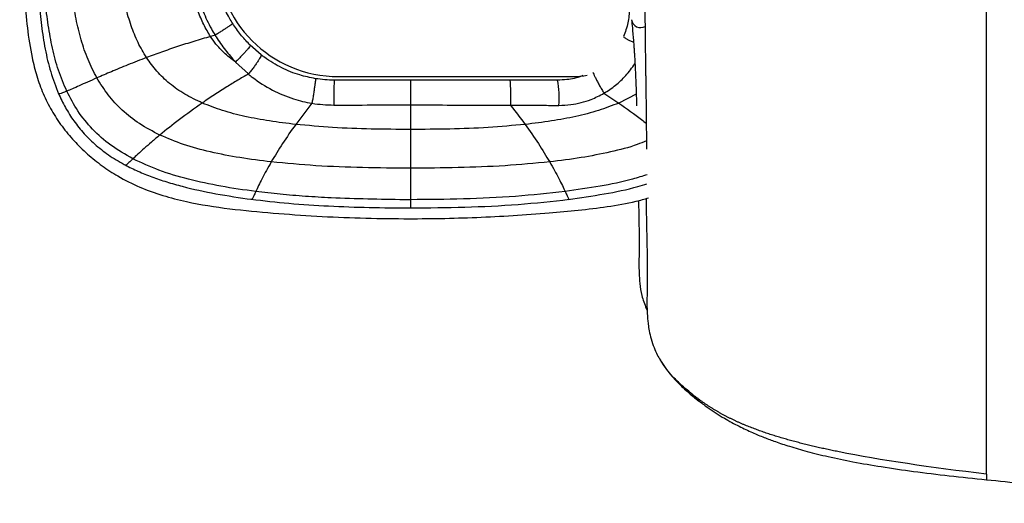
# Paper-space layout '_Bottom' of a CAD drawing. Header units: millimetres. Extents: x -908 to 908, y -619 to 155.
# Tile 1 of 14: x -908 to -634, y -619 to -484. Entities that reach past the tile are written whole.
import ezdxf

# ---------------------------------------------------------------- set-up
doc = ezdxf.new("R2010")
doc.units = ezdxf.units.MM

psp = doc.layouts.new('_Bottom')

# ---------------------------------------------------------------- linework, layer by layer
at = {"color": 7, "linetype": 'Continuous', "lineweight": 25}
for p, q in [((-853.85, -488.49), (-855.13, -488.85)), ((-841.05, -493.94), (-844.08, -491.27)), ((-848.15, -495.95), (-844.6, -499.27)), ((-844.6, -499.27), (-844.6, -499.28)), ((-819.5, -500), (-753.5, -500)), ((-745.58, -504.63), (-741.48, -507.36)), ((-736.6, -504.87), (-741.48, -507.36)), ((-826.89, -507.44), (-831.42, -513.31)), ((-799.46, -507.9), (-799.46, -514.72)), ((-799.46, -514.72), (-799.46, -520.74)), ((-799.46, -520.74), (-799.46, -525.5)), ((-733.81, -564.54), (-733.58, -564.97)), ((-729.55, -579.31), (-729.81, -578.91)), ((-718.87, -590.53), (-719.1, -590.34)), ((-639.1, -612.16), (-639.11, -612.21))]:
    psp.add_line(p, q, dxfattribs=at)
at = {"color": 7, "linetype": 'Continuous', "lineweight": 25, "flags": 128}
for points in [[(-753.5, -500), (-751.15, -499.82), (-750.27, -499.65)], [(-733.81, -564.54), (-733.69, -564.76), (-733.58, -564.94)]]:
    psp.add_lwpolyline(points, dxfattribs=at)
at = {"color": 7, "linetype": 'Continuous', "lineweight": 25}
for centre, radius, start, end in [((-819.5, -466), 34, 180, 270), ((-735.39, -483.88), 2.5, 186.7004, 300.3824), ((-754.62, -505.73), 66.22, 175.9081, 181.908), ((-780.44, -505.76), 22.43, 354.2357, 12.2551)]:
    psp.add_arc(centre, radius, start, end, dxfattribs=at)
for points, knots in [([(-733.98, -436.15), (-734, -437.3), (-734.06, -440.33), (-734.13, -445.32), (-734.2, -450.86), (-734.24, -456.04), (-734.25, -460.58), (-734.25, -464.58), (-734.25, -468.06), (-734.24, -471.03), (-734.23, -473.48), (-734.22, -475.41), (-734.2, -477.72), (-734.19, -480.36), (-734.17, -483.37), (-734.15, -486.17), (-734.12, -488.95), (-734.09, -491.78), (-734.05, -494.62), (-734.02, -496.89), (-733.99, -498.64), (-733.97, -499.87), (-733.96, -501.09), (-733.94, -502.29), (-733.92, -503.74), (-733.89, -505.55), (-733.84, -509.09), (-733.79, -513.94), (-733.77, -518.05), (-733.78, -520.12), (-733.78, -520.24)], [0, 0, 0, 0, 0.020288, 0.05305, 0.094259, 0.133998, 0.172745, 0.210036, 0.24463, 0.275449, 0.301703, 0.322835, 0.338625, 0.37712, 0.411214, 0.445338, 0.482011, 0.521252, 0.563065, 0.606585, 0.625945, 0.645424, 0.665016, 0.684714, 0.704511, 0.736453, 0.776361, 0.88596, 0.993544, 1, 1, 1, 1]), ([(-908.27, -450.75), (-908.23, -453.98), (-908.16, -460.22), (-907.65, -469.32), (-906.99, -477.98), (-906.21, -486.43), (-905.13, -493.72), (-903.59, -499.84), (-901.81, -504.79), (-899.46, -509.5), (-896.55, -513.89), (-893.2, -517.94), (-889.45, -521.61), (-885.37, -524.89), (-880.54, -528.04), (-874.9, -530.86), (-868.47, -533.18), (-860.11, -535.33), (-849.81, -536.88), (-837.68, -538.02), (-825.56, -538.89), (-813.42, -539.4), (-798.57, -539.64), (-781.01, -539.34), (-764.84, -538.32), (-752.73, -537.23), (-744.66, -536.22), (-738.08, -535.18), (-734.3, -534.09), (-733.14, -533.75)], [0, 0, 0, 0, 0.041123, 0.079347, 0.115842, 0.151552, 0.187196, 0.209453, 0.23171, 0.253971, 0.276221, 0.29847, 0.320692, 0.342827, 0.364867, 0.393946, 0.422811, 0.451633, 0.503488, 0.555056, 0.606512, 0.658013, 0.709541, 0.795403, 0.881183, 0.915512, 0.950007, 0.984604, 1, 1, 1, 1]), ([(-855.13, -488.85), (-855.79, -487.74), (-857.16, -485.46), (-858.71, -481.61), (-860.02, -477.32), (-860.62, -474.27), (-860.94, -472.67)], [0, 0, 0, 0, 0.223066, 0.460355, 0.71765, 1, 1, 1, 1]), ([(-859.75, -472.54), (-859.75, -472.54), (-859.68, -473.04), (-859.36, -474.88), (-858.59, -478.03), (-857.11, -482.29), (-855.46, -485.77), (-854.22, -487.9), (-853.85, -488.49), (-853.85, -488.49)], [0, 0, 0, 0, 0.000004, 0.088843, 0.327921, 0.567013, 0.878418, 0.999996, 1, 1, 1, 1]), ([(-848.94, -485.22), (-849.25, -484.72), (-850.34, -482.94), (-851.77, -479.98), (-853.05, -476.33), (-853.73, -473.62), (-853.99, -472.02), (-854.07, -471.59)], [0, 0, 0, 0, 0.119667, 0.428993, 0.669521, 0.910054, 1, 1, 1, 1]), ([(-872.96, -494.72), (-873.79, -493.33), (-875.47, -490.51), (-877.32, -485.8), (-878.82, -480.72), (-879.51, -477.16), (-879.86, -475.33)], [0, 0, 0, 0, 0.233875, 0.475659, 0.729876, 1, 1, 1, 1]), ([(-902.93, -479.12), (-902.72, -481.35), (-902.28, -485.78), (-901.25, -492.33), (-899.79, -498.72), (-898.22, -502.77), (-897.44, -504.79)], [0, 0, 0, 0, 0.255424, 0.506464, 0.753966, 1, 1, 1, 1]), ([(-895.15, -504.07), (-895.97, -502.14), (-897.63, -498.25), (-899.22, -492.05), (-900.39, -485.66), (-900.9, -481.31), (-901.15, -479.11)], [0, 0, 0, 0, 0.244071, 0.490829, 0.742464, 1, 1, 1, 1]), ([(-886.78, -500.37), (-887.65, -498.68), (-889.4, -495.27), (-891.24, -489.7), (-892.66, -483.85), (-893.31, -479.82), (-893.63, -477.76)], [0, 0, 0, 0, 0.2397422, 0.4845372, 0.7373383, 1, 1, 1, 1]), ([(-738.52, -481), (-738.52, -481.05), (-738.52, -482.4), (-738.77, -485.11), (-739.67, -487.6), (-740.13, -488.87)], [0, 0, 0, 0, 0.018997, 0.500585, 1, 1, 1, 1]), ([(-639.09, -610.62), (-639.09, -610.56), (-639.09, -610.49), (-639.09, -610.35), (-639.09, -610.14), (-639.09, -609.6), (-639.09, -609.06), (-639.09, -607.93), (-639.09, -607.06), (-639.09, -605.65), (-639.09, -604.91), (-639.09, -604.01), (-639.09, -603.59), (-639.09, -603.41), (-639.09, -603.37), (-639.09, -603.36), (-639.09, -603.36), (-639.09, -603.35), (-639.09, -603.35), (-639.09, -603.34), (-639.09, -603.3), (-639.09, -603.13), (-639.09, -600.81), (-639.09, -598.3), (-639.08, -595.33), (-639.08, -594.73), (-639.08, -593.54), (-639.08, -592.94), (-639.08, -591.17), (-639.08, -589.99), (-639.08, -587.61), (-639.08, -586.41), (-639.09, -584.56), (-639.09, -583.94), (-639.09, -582.67), (-639.09, -582.03), (-639.08, -578.75), (-639.08, -575.93), (-639.08, -571.89), (-639.08, -571.05), (-639.08, -569.32), (-639.08, -568.43), (-639.08, -565.66), (-639.08, -563.7), (-639.08, -559.57), (-639.08, -557.4), (-639.08, -554.02), (-639.08, -552.86), (-639.08, -551.69), (-639.08, -551.68), (-639.08, -551.67), (-639.08, -551.67), (-639.08, -551.65), (-639.08, -551.62), (-639.08, -551.56), (-639.08, -551.43), (-639.08, -551.17), (-639.08, -550.66), (-639.08, -547.84), (-639.08, -545.05), (-639.08, -539.81), (-639.08, -537.05), (-639.08, -532.63), (-639.08, -531.11), (-639.08, -527.97), (-639.08, -526.34), (-639.08, -517.97), (-639.08, -510.54), (-639.08, -501.27), (-639.08, -499.42), (-639.08, -495.74), (-639.08, -493.92), (-639.08, -488.46), (-639.08, -484.81), (-639.08, -480.97)], [0, 0, 0, 0, 0.007812, 0.007812, 0.015625, 0.03125, 0.0625, 0.0625, 0.125, 0.125, 0.15625, 0.171875, 0.179687, 0.181641, 0.182129, 0.182251, 0.182312, 0.182312, 0.182373, 0.182373, 0.182617, 0.183594, 0.1875, 0.25, 0.25, 0.265625, 0.265625, 0.28125, 0.28125, 0.3125, 0.3125, 0.34375, 0.34375, 0.359375, 0.359375, 0.375, 0.375, 0.4375, 0.4375, 0.453125, 0.453125, 0.46875, 0.46875, 0.5, 0.5, 0.53125, 0.53125, 0.546875, 0.546936, 0.546936, 0.546997, 0.546997, 0.547119, 0.547363, 0.547852, 0.548828, 0.550781, 0.554688, 0.5625, 0.625, 0.625, 0.6875, 0.6875, 0.71875, 0.71875, 0.75, 0.75, 0.875, 0.875, 0.90625, 0.90625, 0.9375, 0.9375, 1, 1, 1, 1]), ([(-848.94, -485.22), (-848.96, -485.24), (-848.98, -485.28), (-849.28, -485.5), (-849.75, -485.83), (-850.38, -486.26), (-851.15, -486.76), (-852.01, -487.32), (-852.93, -487.91), (-853.55, -488.3), (-853.85, -488.49)], [0, 0, 0, 0, 0.125, 0.25, 0.375, 0.5, 0.625, 0.75, 0.875, 1, 1, 1, 1]), ([(-844.08, -491.27), (-844.9, -490.4), (-846.58, -488.63), (-848.11, -486.52), (-848.86, -485.34), (-848.94, -485.22)], [0, 0, 0, 0, 0.4608668, 0.9444516, 1, 1, 1, 1]), ([(-737.88, -484.17), (-737.81, -484.92), (-737.69, -486.35), (-737.52, -488.35), (-737.37, -490.08), (-737.26, -491.54), (-737.17, -492.77), (-737.07, -494.32), (-736.95, -496.31), (-736.81, -498.94), (-736.7, -501.71), (-736.6, -504.67), (-736.55, -506.8), (-736.53, -507.97), (-736.53, -508.12)], [0, 0, 0, 0, 0.0944061, 0.1776258, 0.2496793, 0.3105843, 0.360362, 0.4029919, 0.505341, 0.6104032, 0.7326898, 0.8534104, 0.981206, 1, 1, 1, 1]), ([(-855.13, -488.85), (-856.68, -489.29), (-859.79, -490.19), (-864.33, -491.65), (-868.75, -493.16), (-871.56, -494.2), (-872.96, -494.72)], [0, 0, 0, 0, 0.252585, 0.504528, 0.754078, 1, 1, 1, 1]), ([(-848.17, -495.93), (-848.77, -495.5), (-849.92, -494.69), (-851.77, -493.04), (-853.54, -491.14), (-854.64, -489.55), (-855.13, -488.85)], [0, 0, 0, 0, 0.22137, 0.421992, 0.740983, 1, 1, 1, 1]), ([(-853.85, -488.49), (-853.76, -488.64), (-852.88, -490.07), (-851.1, -492.65), (-849.13, -494.85), (-848.17, -495.93)], [0, 0, 0, 0, 0.0549, 0.536306, 1, 1, 1, 1]), ([(-740.09, -488.93), (-740.08, -488.95), (-740.06, -489.01), (-739.75, -489.23), (-739.2, -489.54), (-738.45, -489.93), (-737.81, -490.24), (-737.41, -490.43), (-737.35, -490.45)], [0, 0, 0, 0, 0.116991, 0.328125, 0.539259, 0.750393, 0.961527, 1, 1, 1, 1]), ([(-844.08, -491.27), (-844.08, -491.31), (-844.07, -491.38), (-844.28, -491.72), (-844.66, -492.21), (-845.18, -492.83), (-845.83, -493.56), (-846.57, -494.34), (-847.36, -495.16), (-847.89, -495.68), (-848.15, -495.95)], [0, 0, 0, 0, 0.124991, 0.249985, 0.374981, 0.49998, 0.624981, 0.749985, 0.874991, 1, 1, 1, 1]), ([(-872.96, -494.72), (-874.71, -495.39), (-878.13, -496.71), (-882.76, -498.63), (-885.46, -499.8), (-886.78, -500.37)], [0, 0, 0, 0, 0.349219, 0.6824659, 1, 1, 1, 1]), ([(-857.44, -507.36), (-859.1, -506.58), (-862.3, -505.06), (-866.53, -502.05), (-870.14, -498.65), (-872.02, -496.02), (-872.96, -494.72)], [0, 0, 0, 0, 0.270918, 0.52302, 0.763648, 1, 1, 1, 1]), ([(-848.17, -495.93), (-848.17, -495.93), (-848.16, -495.94), (-848.16, -495.94), (-848.15, -495.95)], [0, 0, 0, 0, 0.499935, 1, 1, 1, 1]), ([(-841.05, -493.94), (-841.04, -493.98), (-841, -494.06), (-841.15, -494.42), (-841.44, -494.94), (-841.87, -495.64), (-842.43, -496.46), (-843.1, -497.38), (-843.84, -498.35), (-844.35, -498.96), (-844.6, -499.27)], [0, 0, 0, 0, 0.117227, 0.236677, 0.358348, 0.48224, 0.608352, 0.736683, 0.867233, 1, 1, 1, 1]), ([(-825.9, -500.58), (-827.38, -500.28), (-830.64, -499.62), (-835.45, -497.64), (-838.94, -495.54), (-840.74, -494.17), (-841.05, -493.94)], [0, 0, 0, 0, 0.26962, 0.593426, 0.929648, 1, 1, 1, 1]), ([(-748.65, -498.83), (-748.62, -498.89), (-748.56, -499.08), (-748.29, -499.66), (-747.88, -500.49), (-747.36, -501.48), (-746.79, -502.54), (-746.17, -503.62), (-745.78, -504.3), (-745.58, -504.63)], [0, 0, 0, 0, 0.074897, 0.22908, 0.383264, 0.537448, 0.691632, 0.845816, 1, 1, 1, 1]), ([(-745.58, -504.63), (-745.58, -504.63), (-744.46, -503.97), (-742.32, -502.48), (-739.36, -499.75), (-737.77, -497.55), (-736.95, -496.41)], [0, 0, 0, 0, 0.000005, 0.3244765, 0.6490388, 1, 1, 1, 1]), ([(-886.78, -500.37), (-887.67, -500.77), (-889.42, -501.54), (-891.69, -502.56), (-893.65, -503.43), (-894.66, -503.86), (-895.15, -504.07)], [0, 0, 0, 0, 0.264873, 0.519559, 0.764361, 1, 1, 1, 1]), ([(-869.25, -516.28), (-871.19, -515.27), (-874.92, -513.34), (-879.73, -509.51), (-883.75, -505.23), (-885.78, -501.98), (-886.78, -500.37)], [0, 0, 0, 0, 0.271227, 0.523335, 0.764013, 1, 1, 1, 1]), ([(-844.6, -499.27), (-845.6, -499.86), (-847.61, -501.05), (-850.77, -502.98), (-854.09, -505.09), (-856.32, -506.6), (-857.44, -507.36)], [0, 0, 0, 0, 0.223165, 0.452831, 0.725383, 1, 1, 1, 1]), ([(-844.6, -499.28), (-844.6, -499.28), (-844.24, -499.58), (-842.14, -501.26), (-838.07, -503.87), (-832.42, -506.23), (-828.63, -507.15), (-826.89, -507.44), (-826.89, -507.44)], [0, 0, 0, 0, 0.000003, 0.0716017, 0.4106684, 0.7331082, 0.999997, 1, 1, 1, 1]), ([(-825.9, -500.58), (-825.89, -500.61), (-825.88, -500.67), (-825.93, -501.13), (-826.02, -501.84), (-826.15, -502.77), (-826.31, -503.86), (-826.49, -505.06), (-826.69, -506.29), (-826.82, -507.05), (-826.89, -507.44)], [0, 0, 0, 0, 0.125, 0.25, 0.375, 0.5, 0.625, 0.75, 0.875, 1, 1, 1, 1]), ([(-820.67, -501), (-820.67, -501), (-822.42, -501), (-824.16, -500.79), (-825.9, -500.58)], [0, 0, 0, 0, 0.0000114, 1, 1, 1, 1]), ([(-799.46, -501), (-799.63, -501), (-803.2, -501), (-810.27, -501), (-817.17, -501), (-820.67, -501)], [0, 0, 0, 0, 0.024145, 0.504772, 1, 1, 1, 1]), ([(-771.83, -501), (-772.7, -501), (-778.1, -501), (-786.9, -501), (-795.24, -501), (-799.05, -501), (-799.46, -501)], [0, 0, 0, 0, 0.094641, 0.586425, 0.955252, 1, 1, 1, 1]), ([(-758.52, -501), (-760.02, -501), (-764.45, -501), (-768.89, -501), (-771.83, -501)], [0, 0, 0, 0, 0.338666, 1, 1, 1, 1]), ([(-751.48, -499.69), (-751.6, -499.74), (-752.99, -500.38), (-755.4, -500.86), (-757.65, -500.96), (-758.52, -501)], [0, 0, 0, 0, 0.055737, 0.635823, 1, 1, 1, 1]), ([(-895.15, -504.07), (-895.57, -504.24), (-896.38, -504.57), (-897.03, -504.78), (-897.36, -504.84), (-897.4, -504.8), (-897.43, -504.78)], [0, 0, 0, 0, 0.323914, 0.637418, 0.842155, 1, 1, 1, 1]), ([(-876.75, -522.9), (-878.86, -521.69), (-882.92, -519.37), (-888.05, -514.79), (-892.19, -509.72), (-894.17, -505.94), (-895.15, -504.07)], [0, 0, 0, 0, 0.271237, 0.523633, 0.764547, 1, 1, 1, 1]), ([(-897.5, -504.66), (-896.88, -505.99), (-895.63, -508.66), (-893.22, -512.43), (-890.35, -516), (-886.95, -519.28), (-883.04, -522.28), (-880.12, -523.91), (-878.63, -524.75)], [0, 0, 0, 0, 0.155735, 0.31409, 0.475929, 0.64294, 0.817094, 1, 1, 1, 1]), ([(-758.12, -508.01), (-757.01, -507.98), (-754.94, -507.91), (-751.94, -507.3), (-748.81, -506.33), (-746.76, -505.25), (-745.58, -504.63)], [0, 0, 0, 0, 0.254328, 0.473381, 0.695877, 1, 1, 1, 1]), ([(-857.44, -507.36), (-859.62, -508.91), (-863.89, -511.93), (-867.49, -514.85), (-869.25, -516.28)], [0, 0, 0, 0, 0.511968, 1, 1, 1, 1]), ([(-831.42, -513.31), (-833.85, -513.02), (-838.59, -512.46), (-845.4, -511.17), (-851.7, -509.6), (-855.58, -508.09), (-857.44, -507.36)], [0, 0, 0, 0, 0.274679, 0.534165, 0.77637, 1, 1, 1, 1]), ([(-826.89, -507.44), (-826.89, -507.44), (-824.88, -507.77), (-822.84, -507.85), (-820.8, -507.93)], [0, 0, 0, 0, 0.0000098, 1, 1, 1, 1]), ([(-820.8, -507.93), (-817.28, -507.92), (-810.16, -507.9), (-803.05, -507.9), (-799.46, -507.9)], [0, 0, 0, 0, 0.495793, 1, 1, 1, 1]), ([(-799.46, -507.9), (-799.05, -507.9), (-795.22, -507.9), (-786.82, -507.91), (-777.95, -507.93), (-772.51, -507.95), (-771.63, -507.95), (-771.63, -507.95)], [0, 0, 0, 0, 0.044625, 0.412765, 0.905005, 0.999998, 1, 1, 1, 1]), ([(-771.63, -507.95), (-771.58, -508.02), (-770.16, -509.81), (-768.81, -511.59), (-767.51, -513.31)], [0, 0, 0, 0, 0.03622, 1, 1, 1, 1]), ([(-771.63, -507.95), (-771.63, -507.95), (-768.65, -507.96), (-764.14, -507.98), (-759.65, -508.01), (-758.12, -508.01)], [0, 0, 0, 0, 0.000004, 0.660393, 1, 1, 1, 1]), ([(-741.48, -507.36), (-743.34, -508.09), (-747.22, -509.6), (-753.52, -511.17), (-760.33, -512.46), (-765.07, -513.02), (-767.51, -513.31)], [0, 0, 0, 0, 0.223628, 0.465833, 0.72532, 1, 1, 1, 1]), ([(-741.48, -507.36), (-739.27, -508.91), (-736.55, -510.82), (-734.24, -512.66), (-733.81, -513)], [0, 0, 0, 0, 0.8143117, 1, 1, 1, 1]), ([(-831.42, -513.31), (-832.67, -515.09), (-835.19, -518.64), (-837.21, -522.05), (-838.22, -523.76)], [0, 0, 0, 0, 0.4999533, 1, 1, 1, 1]), ([(-799.46, -514.72), (-803.11, -514.69), (-810.33, -514.65), (-821, -514.26), (-827.99, -513.62), (-831.42, -513.31)], [0, 0, 0, 0, 0.341926, 0.677397, 1, 1, 1, 1]), ([(-767.51, -513.31), (-770.94, -513.62), (-777.93, -514.26), (-788.59, -514.65), (-795.82, -514.69), (-799.46, -514.72)], [0, 0, 0, 0, 0.322605, 0.658075, 1, 1, 1, 1]), ([(-767.51, -513.31), (-766.25, -515.09), (-763.73, -518.64), (-761.71, -522.05), (-760.7, -523.76)], [0, 0, 0, 0, 0.4999478, 1, 1, 1, 1]), ([(-869.25, -516.28), (-870.04, -516.94), (-871.6, -518.24), (-873.63, -520.02), (-875.4, -521.63), (-876.3, -522.48), (-876.75, -522.9)], [0, 0, 0, 0, 0.2619704, 0.5154903, 0.7610369, 1, 1, 1, 1]), ([(-838.22, -523.76), (-841.15, -523.39), (-846.84, -522.69), (-855, -521.09), (-862.49, -519.12), (-867.06, -517.2), (-869.25, -516.28)], [0, 0, 0, 0, 0.276411, 0.536389, 0.777898, 1, 1, 1, 1]), ([(-733.78, -517.9), (-734.62, -518.24), (-737.84, -519.56), (-743.93, -521.06), (-752.08, -522.7), (-757.77, -523.4), (-760.7, -523.76)], [0, 0, 0, 0, 0.097701, 0.377832, 0.679387, 1, 1, 1, 1]), ([(-876.75, -522.9), (-877.16, -523.28), (-877.75, -523.85), (-878.28, -524.32), (-878.6, -524.59), (-878.78, -524.73), (-878.77, -524.67), (-878.77, -524.67)], [0, 0, 0, 0, 0.362293, 0.536068, 0.715936, 0.990182, 1, 1, 1, 1]), ([(-842.54, -531.99), (-845.78, -531.54), (-852.09, -530.66), (-861.09, -528.7), (-869.35, -526.31), (-874.35, -524.01), (-876.75, -522.9)], [0, 0, 0, 0, 0.276452, 0.536276, 0.777612, 1, 1, 1, 1]), ([(-878.93, -524.6), (-877.74, -525.19), (-875.3, -526.42), (-871.41, -527.96), (-867.29, -529.35), (-861.38, -531.02), (-853.49, -532.76), (-846.99, -533.68), (-843.64, -534.16)], [0, 0, 0, 0, 0.108906, 0.2227, 0.341093, 0.464141, 0.723773, 1, 1, 1, 1]), ([(-838.22, -523.76), (-838.68, -524.57), (-839.61, -526.19), (-840.78, -528.41), (-841.8, -530.43), (-842.29, -531.47), (-842.54, -531.99)], [0, 0, 0, 0, 0.252061, 0.501989, 0.750703, 1, 1, 1, 1]), ([(-799.46, -525.5), (-803.9, -525.47), (-812.68, -525.41), (-825.62, -524.93), (-834.08, -524.14), (-838.22, -523.76)], [0, 0, 0, 0, 0.34272, 0.678317, 1, 1, 1, 1]), ([(-760.7, -523.76), (-764.84, -524.14), (-773.31, -524.93), (-786.25, -525.41), (-795.03, -525.47), (-799.46, -525.5)], [0, 0, 0, 0, 0.321682, 0.6572833, 1, 1, 1, 1]), ([(-799.46, -525.5), (-799.46, -526.36), (-799.46, -528.1), (-799.46, -530.07), (-799.46, -531.52), (-799.46, -532.54), (-799.46, -533.48), (-799.46, -534), (-799.46, -534.27)], [0, 0, 0, 0, 0.243936, 0.490985, 0.616064, 0.742431, 0.870339, 1, 1, 1, 1]), ([(-760.7, -523.76), (-760.24, -524.57), (-759.32, -526.19), (-758.14, -528.41), (-757.13, -530.43), (-756.63, -531.47), (-756.39, -531.99)], [0, 0, 0, 0, 0.25206, 0.501985, 0.750701, 1, 1, 1, 1]), ([(-733.55, -527.3), (-734.91, -527.73), (-739.2, -529.1), (-746.85, -530.63), (-753.14, -531.53), (-756.39, -531.99)], [0, 0, 0, 0, 0.183186, 0.578929, 1, 1, 1, 1]), ([(-755.53, -534.19), (-752.18, -533.7), (-745.67, -532.76), (-738.34, -531.31), (-734.46, -530.08), (-733.62, -529.81)], [0, 0, 0, 0, 0.454175, 0.881438, 1, 1, 1, 1]), ([(-843.88, -534.13), (-840.35, -534.54), (-833.16, -535.37), (-822.16, -536.06), (-810.88, -536.48), (-803.28, -536.53), (-799.46, -536.55)], [0, 0, 0, 0, 0.239545, 0.488133, 0.742669, 1, 1, 1, 1]), ([(-842.54, -531.99), (-842.74, -532.42), (-843.14, -533.28), (-843.48, -533.93), (-843.63, -534.2), (-843.63, -534.15), (-843.63, -534.14)], [0, 0, 0, 0, 0.328112, 0.650271, 0.969293, 1, 1, 1, 1]), ([(-821.56, -533.76), (-823.95, -533.63), (-828.68, -533.37), (-835.68, -532.79), (-840.27, -532.26), (-842.54, -531.99)], [0, 0, 0, 0, 0.341096, 0.674995, 1, 1, 1, 1]), ([(-799.46, -534.27), (-800.02, -534.27), (-807.39, -534.26), (-814.75, -534), (-821.56, -533.76)], [0, 0, 0, 0, 0.075763, 1, 1, 1, 1]), ([(-756.39, -531.99), (-760.98, -532.49), (-770.38, -533.49), (-784.76, -534.15), (-794.53, -534.23), (-799.46, -534.27)], [0, 0, 0, 0, 0.321656, 0.657336, 1, 1, 1, 1]), ([(-799.46, -536.55), (-794.41, -536.51), (-784.39, -536.42), (-769.64, -535.73), (-760, -534.68), (-755.29, -534.16)], [0, 0, 0, 0, 0.342492, 0.678218, 1, 1, 1, 1]), ([(-799.46, -534.27), (-799.46, -534.72), (-799.46, -535.64), (-799.46, -536.31), (-799.46, -536.59), (-799.46, -536.54), (-799.46, -536.53)], [0, 0, 0, 0, 0.323422, 0.644024, 0.964476, 1, 1, 1, 1]), ([(-756.39, -531.99), (-756.18, -532.43), (-755.78, -533.28), (-755.45, -533.94), (-755.29, -534.21), (-755.29, -534.15), (-755.29, -534.14)], [0, 0, 0, 0, 0.327907, 0.649861, 0.96868, 1, 1, 1, 1]), ([(-736, -534.54), (-735.98, -535.14), (-735.92, -536.76), (-735.86, -539.33), (-735.82, -542.2), (-735.81, -544.78), (-735.81, -547.19), (-735.82, -549.5), (-735.85, -551.99), (-735.82, -554.71), (-735.62, -557.69), (-735.14, -560.99), (-734.26, -563.33), (-733.81, -564.54)], [0, 0, 0, 0, 0.062375, 0.167468, 0.265799, 0.359421, 0.435344, 0.51393, 0.597443, 0.687439, 0.784114, 0.88809, 1, 1, 1, 1]), ([(-733.84, -533.94), (-733.84, -534.34), (-733.84, -535.83), (-733.8, -538.31), (-733.73, -541.9), (-733.64, -545.85), (-733.55, -550.18), (-733.52, -553.31), (-733.52, -555.35), (-733.52, -556.38), (-733.53, -557.38), (-733.54, -558.32), (-733.56, -559.09), (-733.58, -560.27), (-733.61, -561.62), (-733.62, -563.16), (-733.61, -564.21), (-733.56, -565.72), (-733.46, -567.26), (-733.28, -569), (-732.99, -570.85), (-732.48, -573.08), (-731.58, -575.63), (-730.89, -577.23), (-730.18, -578.43), (-729.88, -578.95)], [0, 0, 0, 0, 0.029198, 0.108858, 0.183869, 0.296864, 0.407127, 0.512723, 0.541067, 0.568783, 0.595832, 0.622175, 0.646626, 0.659543, 0.724695, 0.742065, 0.761935, 0.788439, 0.821628, 0.843321, 0.869488, 0.900032, 0.934503, 0.97195, 1, 1, 1, 1]), ([(-729.65, -579.37), (-729.33, -579.87), (-728.72, -580.81), (-727.59, -582.3), (-726.35, -583.77), (-724.99, -585.21), (-723.53, -586.64), (-721.98, -588.04), (-720.33, -589.41), (-719.24, -590.26), (-718.68, -590.69)], [0, 0, 0, 0, 0.165439, 0.313441, 0.446037, 0.566004, 0.676959, 0.783251, 0.889494, 1, 1, 1, 1]), ([(-720.99, -588.41), (-722.29, -587.33), (-724.81, -585.2), (-727.79, -582.2), (-729.09, -580.07), (-729.55, -579.31)], [0, 0, 0, 0, 0.4039366, 0.788327, 1, 1, 1, 1]), ([(-719.1, -590.34), (-719.44, -590.07), (-720.25, -589.42), (-720.72, -588.79), (-720.99, -588.41)], [0, 0, 0, 0, 0.415603, 1, 1, 1, 1]), ([(-705.87, -597.18), (-706.12, -597.07), (-706.61, -596.87), (-707.35, -596.55), (-708.09, -596.23), (-708.82, -595.9), (-709.55, -595.56), (-710.26, -595.21), (-710.98, -594.86), (-711.68, -594.49), (-712.38, -594.12), (-713.08, -593.74), (-713.77, -593.35), (-714.45, -592.95), (-715.13, -592.54), (-715.8, -592.12), (-716.47, -591.7), (-717.13, -591.26), (-717.78, -590.81), (-718.43, -590.35), (-719.08, -589.88), (-719.72, -589.4), (-720.36, -588.91), (-720.78, -588.58), (-720.99, -588.42)], [0, 0, 0, 0, 0.045131, 0.090236, 0.135312, 0.18036, 0.225386, 0.270397, 0.315405, 0.360423, 0.405468, 0.450556, 0.495704, 0.540929, 0.586249, 0.631678, 0.677228, 0.722911, 0.768733, 0.814695, 0.860796, 0.907043, 0.953443, 1, 1, 1, 1]), ([(-719.07, -590.31), (-718.24, -590.96), (-716.01, -592.7), (-712.27, -595.02), (-708.14, -597.28), (-704.41, -599.03), (-701.04, -600.43), (-697.62, -601.7), (-693.64, -603.02), (-688.74, -604.43), (-682.84, -605.88), (-675.94, -607.3), (-668.03, -608.66), (-659.09, -609.95), (-649.33, -611.14), (-642.56, -611.86), (-639.11, -612.23)], [0, 0, 0, 0, 0.03779, 0.101424, 0.157534, 0.206703, 0.249243, 0.28892, 0.338397, 0.398968, 0.470881, 0.554383, 0.649686, 0.756946, 0.876263, 1, 1, 1, 1]), ([(-680.07, -604.46), (-680.59, -604.35), (-681.64, -604.14), (-683.2, -603.81), (-684.76, -603.47), (-686.32, -603.12), (-687.87, -602.75), (-689.41, -602.38), (-690.95, -601.99), (-692.48, -601.59), (-694.01, -601.17), (-695.53, -600.74), (-697.04, -600.29), (-698.54, -599.82), (-700.03, -599.34), (-701.51, -598.83), (-702.97, -598.3), (-704.43, -597.76), (-705.39, -597.37), (-705.87, -597.18)], [0, 0, 0, 0, 0.0593738, 0.1186845, 0.1779326, 0.2371174, 0.2962359, 0.3552843, 0.4142587, 0.4731555, 0.5319723, 0.5907081, 0.6493644, 0.7079477, 0.7664732, 0.8249453, 0.8833583, 0.9417075, 1, 1, 1, 1]), ([(-639.09, -610.62), (-639.1, -610.96), (-639.1, -611.59), (-639.1, -612.1), (-639.1, -612.14), (-639.1, -612.16)], [0, 0, 0, 0, 0.440853, 0.835774, 1, 1, 1, 1]), ([(-639.1, -612.21), (-635.64, -612.55), (-629.04, -613.2), (-619.52, -613.97), (-610.97, -614.58), (-603.68, -615.04), (-597.62, -615.38), (-593.49, -615.59), (-590.19, -615.76), (-587.44, -615.89), (-584.21, -616.04), (-578.86, -616.26), (-571.64, -616.53), (-562.8, -616.79), (-554.83, -617), (-547.74, -617.17), (-541.11, -617.31), (-534.87, -617.45), (-528.66, -617.58), (-522.58, -617.7), (-516.33, -617.83), (-509.93, -617.95), (-503.38, -618.06), (-497.45, -618.16), (-492.16, -618.24), (-487.53, -618.3), (-482.71, -618.37), (-477.53, -618.42), (-471.75, -618.48), (-466, -618.52), (-460.26, -618.55), (-454.6, -618.58), (-448.23, -618.6), (-441.05, -618.62), (-433.64, -618.64), (-426.03, -618.66), (-418.29, -618.67), (-409.8, -618.69), (-400.51, -618.7), (-389.63, -618.71), (-377.01, -618.72), (-362.52, -618.73), (-346.83, -618.74), (-329.98, -618.75), (-312.03, -618.75), (-291.85, -618.76), (-269.38, -618.76), (-244.61, -618.76), (-218.78, -618.77), (-190.23, -618.77), (-159.05, -618.77), (-125.36, -618.77), (-91.1, -618.77), (-56.58, -618.76), (-26.18, -618.76), (-7.33, -618.76), (0, -618.76)], [0, 0, 0, 0, 0.016821, 0.03213, 0.045811, 0.057778, 0.066844, 0.074513, 0.077222, 0.082382, 0.087426, 0.09235, 0.107497, 0.121321, 0.133786, 0.144869, 0.154554, 0.164868, 0.174138, 0.183649, 0.193401, 0.203397, 0.213637, 0.224123, 0.23121, 0.238409, 0.245825, 0.253788, 0.262679, 0.272909, 0.280759, 0.289557, 0.299456, 0.310612, 0.32319, 0.334183, 0.346249, 0.359476, 0.373958, 0.389791, 0.410459, 0.43311, 0.457658, 0.484011, 0.512072, 0.541736, 0.578605, 0.617356, 0.657783, 0.699671, 0.751121, 0.803901, 0.857568, 0.911655, 0.965662, 1, 1, 1, 1])]:
    psp.add_open_spline(points, degree=3, knots=knots, dxfattribs=at)
for points in [[(-799.46, -501), (-799.46, -501.03), (-799.46, -501.09), (-799.46, -501.55), (-799.46, -502.25), (-799.46, -503.19), (-799.46, -504.29), (-799.46, -505.49), (-799.46, -506.73), (-799.46, -507.51), (-799.46, -507.9)], [(-771.82, -501), (-771.81, -501.03), (-771.77, -501.09), (-771.72, -501.55), (-771.68, -502.27), (-771.64, -503.21), (-771.62, -504.32), (-771.61, -505.54), (-771.61, -506.78), (-771.62, -507.56), (-771.63, -507.95)], [(-639.09, -610.62), (-654.43, -608.87), (-668.8, -606.73), (-680.07, -604.46)]]:
    psp.add_open_spline(points, degree=3, dxfattribs=at)

doc.saveas('drawing.dxf')
